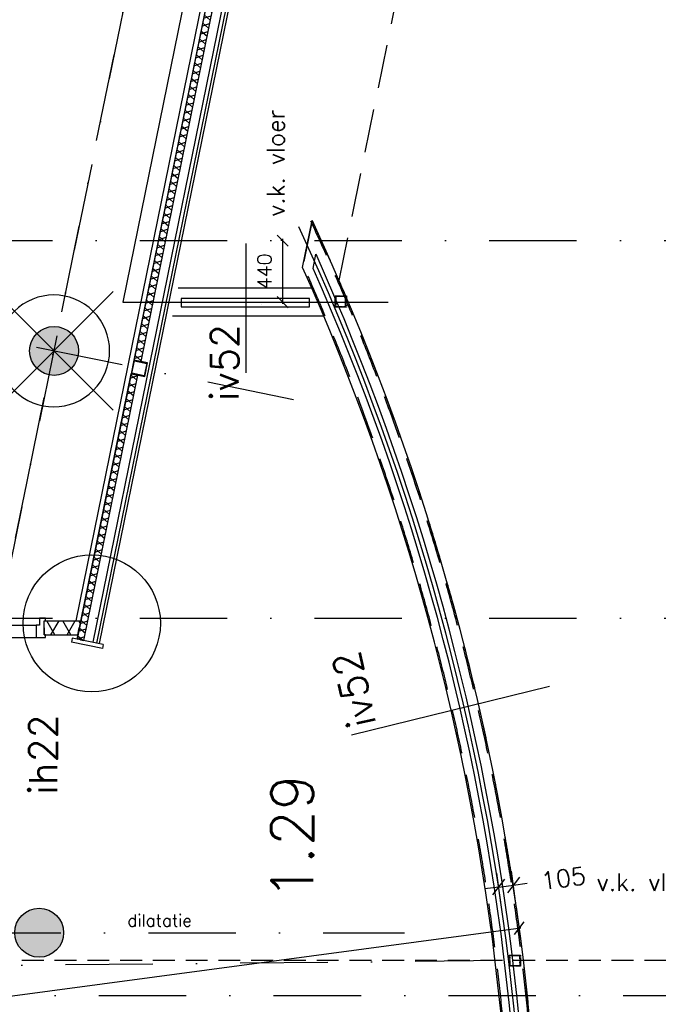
# Model space of a CAD drawing. Extents: x -171140 to 151546, y -8083 to 162438.
# Tile 32 of 96: x 29843 to 34411, y 45185 to 52227. Entities that reach past the tile are written whole.
import ezdxf
from ezdxf.enums import TextEntityAlignment as Align

# ---------------------------------------------------------------- set-up
doc = ezdxf.new("R2010")
doc.units = 0
doc.header["$LTSCALE"] = 50
doc.header["$MEASUREMENT"] = 0
doc.header["$PDMODE"] = 3
doc.header["$PDSIZE"] = 0.001
for name, pattern in [('DASHDOT', [25, 12.5, -6.25, 0, -6.25]), ('DD1', [2.66667, 1.66667, -0.5, 0, -0.5]), ('HIDDEN', [9.375, 6.25, -3.125]), ('HIDDEN2', [0.1875, 0.125, -0.0625]), ('STRAM_0WT$0$DASHDOT', [25, 12.5, -6.25, 0, -6.25]), ('STRAM_0WT$0$DD1', [2.66667, 1.66667, -0.5, 0, -0.5]), ('STRAM_0WT$0$HIDDEN', [9.375, 6.25, -3.125])]:
    doc.linetypes.add(name, pattern=pattern)
doc.layers.get('0').update_dxf_attribs({"linetype": 'CONTINUOUS'})
doc.layers.get('DEFPOINTS').update_dxf_attribs({"linetype": 'CONTINUOUS'})
for name, color, linetype in [('00', 7, 'CONTINUOUS'), ('_BRANDCOMPART', 6, 'DASHDOT'), ('_DETAILNUMMERS', 4, 'CONTINUOUS'), ('_DETAILNUMMERSTEKST', 4, 'CONTINUOUS'), ('A--A21--_F-23-', 9, 'CONTINUOUS'), ('A--A28--_F-2--', 7, 'CONTINUOUS'), ('A--A28--_F12--', 7, 'CONTINUOUS'), ('A--L21--', 3, 'CONTINUOUS'), ('A--L21--_F-2--', 7, 'CONTINUOUS'), ('A--L21A1_BUITENWAND', 1, 'CONTINUOUS'), ('A--L21A2_BUITENWAND', 2, 'CONTINUOUS'), ('A--L22A1_BINNENWAND', 1, 'CONTINUOUS'), ('A--L22A2_BINNENWAND', 2, 'CONTINUOUS'), ('A--L24AC1_TRAPPEN', 1, 'HIDDEN2'), ('A--L28--', 7, 'CONTINUOUS'), ('A--L28--_F-2--', 7, 'CONTINUOUS'), ('A--L28--_F12--', 7, 'CONTINUOUS'), ('A--L32--', 7, 'CONTINUOUS'), ('A--L32--_F-23-', 2, 'CONTINUOUS'), ('A--L32--_F123-', 1, 'CONTINUOUS'), ('A--L35A1_PLAFONDS', 1, 'HIDDEN'), ('A--M$1A-_F123-', 1, 'CONTINUOUS'), ('A--T$1A-_F123-_R', 4, 'CONTINUOUS'), ('A--T01A-25_TEKST', 2, 'CONTINUOUS'), ('HELLINGBANEN_TRAPPEN', 1, 'CONTINUOUS'), ('STRAM_0WT$0$A--L$7A-_STRAM', 1, 'STRAM_0WT$0$DASHDOT'), ('STRAM_0WT$0$A--L90--_F---4', 250, 'CONTINUOUS'), ('STRAM_0WT$0$A--L90--_F-23-', 7, 'CONTINUOUS'), ('STRAM_0WT$0$A--L90--_F123-', 7, 'CONTINUOUS'), ('STRAM_0WT$0$A--T$7A8-_STRA', 8, 'STRAM_0WT$0$DASHDOT'), ('STRAM_0WT$0$STRAMIEN', 1, 'STRAM_0WT$0$DD1'), ('STRAMIEN', 1, 'DD1'), ('X--LR---_CP', 7, 'CONTINUOUS')]:
    doc.layers.add(name, color=color, linetype=linetype)
doc.styles.add('ALFA-0_25', font='ROMANS')
doc.styles.add('HIEMSTRA', font='romans.shx')
doc.dimstyles.new('BEILEN', dxfattribs={"dimscale": 40, "dimtxt": 2.5, "dimasz": 2, "dimexe": 0.3, "dimexo": 0.3, "dimgap": 2, "dimtad": 1, "dimdec": 0, "dimzin": 0, "dimtxsty": 'HIEMSTRA', "dimblk1": 'OBLIQUE', "dimblk2": 'OBLIQUE', "dimsah": 1, "dimcen": -0.09, "dimdle": 0.3, "dimse1": 1, "dimclrd": 2, "dimclre": 2, "dimclrt": 3, "dimazin": 3, "dimtfac": 1, "dimtdec": 4, "dimtofl": 0, "dimtmove": 0, "dimatfit": 3, "dimtvp": 625, "dimtolj": 1, "dimtzin": 0})
doc.dimstyles.get("Standard").update_dxf_attribs({"dimscale": 40, "dimtxt": 2.5, "dimasz": 2, "dimexe": 0.3, "dimexo": 0.3, "dimgap": 2, "dimtad": 0, "dimdec": 0, "dimzin": 0, "dimtxsty": 'HIEMSTRA', "dimblk1": 'OBLIQUE', "dimblk2": 'OBLIQUE', "dimsah": 1, "dimcen": -0.09, "dimdle": 0.3, "dimse1": 1, "dimclrd": 2, "dimclre": 2, "dimclrt": 3, "dimazin": 3, "dimtfac": 1, "dimtdec": 4, "dimtix": 1, "dimtmove": 0, "dimatfit": 3, "dimtvp": 625, "dimtolj": 1, "dimtzin": 0})
doc.dimstyles.new('STANDARD$0', dxfattribs={"dimscale": 50, "dimtxt": 2.5, "dimasz": 2, "dimexe": 2, "dimexo": 0, "dimgap": 2, "dimtad": 1, "dimdec": 0, "dimzin": 0, "dimtxsty": 'ALFA-0_25', "dimblk1": 'OBLIQUE', "dimblk2": 'OBLIQUE', "dimsah": 1, "dimcen": -3, "dimdle": 2, "dimclrd": 1, "dimclre": 1, "dimclrt": 2, "dimazin": 3, "dimtfac": 0.666667, "dimtofl": 0, "dimtmove": 0, "dimatfit": 3, "dimtvp": 0.833333, "dimtolj": 1, "dimtzin": 0})

# ---------------------------------------------------------------- blocks, each defined once
blk = doc.blocks.new('*U1115')
at = {"layer": 'A--A21--_F-23-', "linetype": 'CONTINUOUS'}
h = blk.add_hatch(dxfattribs=at)
h.set_pattern_fill('ALFAISO', color=256, scale=100, style=0)
h.set_pattern_definition([(60, (0, -50), (-86.603, 50), []), (120, (0, -50), (-86.603, -50), [])])
h.paths.add_polyline_path([(0, 0), (0, 50), (261.8, 50), (251.6, 0), (241.5, -50), (0, -50)])
at = {"layer": 'A--L21--_F-2--', "color": 2, "linetype": 'CONTINUOUS'}
for points in [[(0, 0), (0, 50), (261.8, 50), (251.6, 0)], [(0, 0), (0, -50), (241.5, -50), (251.6, 0)]]:
    blk.add_lwpolyline(points, dxfattribs=at)
blk = doc.blocks.new('STRAM_0WT$0$S090024-')
at = {"layer": 'STRAM_0WT$0$A--L90--_F---4', "linetype": 'CONTINUOUS'}
for points in [[(-0.000001, 5.999999), (-0.000001, -6)], [(-6.000001, 0), (5.999999, 0)]]:
    blk.add_lwpolyline(points, dxfattribs=at)
blk.add_lwpolyline([(-4.000001, 0, 1), (3.999998, 0, 1)], format="xyb", close=True, dxfattribs=at)
at = {"layer": 'STRAM_0WT$0$A--L90--_F-23-', "color": 255}
blk.add_circle((0, 0), 0.0123, dxfattribs=at)
at = {"layer": 'STRAM_0WT$0$A--L90--_F123-', "color": 2, "linetype": 'CONTINUOUS'}
for points in [[(-0.000001, 5.999999), (-0.000001, -6)], [(-6.000001, 0), (5.999999, 0)]]:
    blk.add_lwpolyline(points, dxfattribs=at)
blk.add_lwpolyline([(-4.000001, 0, 1), (3.999998, 0, 1)], format="xyb", close=True, dxfattribs=at)
blk = doc.blocks.new('STRAM_0WT')
at = {"layer": 'STRAM_0WT$0$A--L$7A-_STRAM'}
for p, q in [((-35527.847, 66718.097), (-57057.909, -38976.081)), ((-43816.151, 17262.186), (-60097.088, 20578.637)), ((-66105.583, 13450), (-43022.45, 13450))]:
    blk.add_line(p, q, dxfattribs=at)
at = {"layer": 'STRAM_0WT$0$A--T$7A8-_STRA', "color": 8}
for p, q in [((-66167.142, 18400), (-20586.185, 18400)), ((-66167.142, 15700), (-500, 15700)), ((-108962.956, 13000), (-500, 13000))]:
    blk.add_line(p, q, dxfattribs=at)
at = {"layer": 'STRAM_0WT$0$STRAMIEN', "color": 8, "linetype": 'STRAM_0WT$0$HIDDEN', "ltscale": 0.5}
blk.add_lwpolyline([(-19628.191, 24100), (-39039.938, 24100), (-39039.938, 13250), (-50246.691, 13250), (-59989.832, 15234.692)], dxfattribs=at)
at = {"layer": 'STRAM_0WT$0$STRAMIEN', "linetype": 'STRAM_0WT$0$DASHDOT', "xscale": 100, "yscale": 100, "rotation": 315}
blk.add_blockref('STRAM_0WT$0$S090024-', (-45530.936, 17611.49), dxfattribs=at)
blk = doc.blocks.new('Q020478-')
at = {"layer": 'A--A28--_F12--', "color": 8}
for points in [[(0, 175), (-161.7, -67), (-175, 0)], [(0, 175), (-175, 0), (-161.7, 67)], [(0, 175), (-123.7, -123.7), (-161.7, -67)], [(0, 175), (-161.7, 67), (-123.7, 123.7)], [(0, 175), (-67, -161.7), (-123.7, -123.7)], [(0, 175), (-123.7, 123.7), (-67, 161.7)], [(0, 175), (0, -175), (-67, -161.7)], [(0, 175), (67, 161.7), (123.7, 123.7)], [(0, 175), (123.7, 123.7), (161.7, 67)], [(0, 175), (161.7, 67), (175, 0)], [(0, 175), (175, 0), (161.7, -67)], [(0, 175), (161.7, -67), (123.7, -123.7)], [(0, 175), (123.7, -123.7), (67, -161.7)], [(0, 175), (67, -161.7), (0, -175)]]:
    blk.add_solid(points, dxfattribs=at)
at = {"layer": 'A--L28--_F12--', "color": 3, "linetype": 'CONTINUOUS'}
blk.add_lwpolyline([(0, 175, -1), (0, -175, -1), (0, 175)], format="xyb", close=True, dxfattribs=at)
at = {"layer": 'X--LR---_CP'}
for p in [(0, 175), (175, 0), (175, 0)]:
    blk.add_point(p, dxfattribs=at)
blk = doc.blocks.new('_OBLIQUE')
at = {"color": 0, "linetype": 'BYBLOCK'}
blk.add_line((-0.5, -0.5), (0.5, 0.5), dxfattribs=at)
blk = doc.blocks.new('*D232')
at = {"layer": 'A--M$1A-_F123-', "color": 2, "linetype": 'CONTINUOUS'}
blk.add_line((33428.3, 45730.5), (16072.7, 43400.3), dxfattribs=at)
at = {"layer": 'DEFPOINTS', "color": 0, "linetype": 'CONTINUOUS'}
for p in [(33416.4, 45728.9), (16084.6, 43401.9), (16084.6, 43401.9)]:
    blk.add_point(p, dxfattribs=at)
at = {"layer": 'A--M$1A-_F123-', "color": 2, "linetype": 'CONTINUOUS', "xscale": 80, "yscale": 80, "zscale": 80}
for p, rotation in [((33416.4, 45728.9), 7.646762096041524), ((16084.6, 43401.9), 187.6467620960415)]:
    blk.add_blockref('_OBLIQUE', p, dxfattribs=dict(at, rotation=rotation))
at = {"layer": 'A--M$1A-_F123-', "color": 3, "linetype": 'CONTINUOUS', "insert": (24733.2, 44694.2), "char_height": 100, "attachment_point": 5, "rotation": 7.64676, "style": 'HIEMSTRA'}
blk.add_mtext('\\A1;17487', dxfattribs=at)
blk = doc.blocks.new('*D341')
at = {"layer": 'A--M$1A-_F123-', "color": 2, "linetype": 'CONTINUOUS'}
for p, q in [((23981.9, 29671.5), (23903.5, 29687.4)), ((23978.7, 29655.8), (23984.3, 29683.2)), ((24079.9, 29651.5), (23981.9, 29671.5)), ((24079.9, 29651.5), (24158.2, 29635.5))]:
    blk.add_line(p, q, dxfattribs=at)
at = {"layer": 'DEFPOINTS', "color": 0, "linetype": 'CONTINUOUS'}
for p in [(23981.9, 29671.5), (23976.3, 29644), (24074.3, 29624)]:
    blk.add_point(p, dxfattribs=at)
at = {"layer": 'A--M$1A-_F123-', "color": 2, "linetype": 'CONTINUOUS', "xscale": 80, "yscale": 80, "zscale": 80}
for p, rotation in [((23981.9, 29671.5), 348.4862903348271), ((24079.9, 29651.5), 168.4862903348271)]:
    blk.add_blockref('_OBLIQUE', p, dxfattribs=dict(at, rotation=rotation))
at = {"layer": 'A--M$1A-_F123-', "color": 3, "linetype": 'CONTINUOUS', "insert": (36506, 90903.8), "char_height": 100, "attachment_point": 5, "rotation": 348.48629, "style": 'HIEMSTRA'}
blk.add_mtext('\\A1;100', dxfattribs=at)
blk = doc.blocks.new('*D361')
at = {"color": 1, "linetype": 'BYBLOCK'}
for p, q in [((33389.3, 45923.6), (33360.6, 46136.7)), ((33285.2, 45909.6), (33256.6, 46122.7)), ((33269.9, 46023.6), (33170.8, 46010.3)), ((33269.9, 46023.6), (33374, 46037.6)), ((33374, 46037.6), (33473.1, 46050.9))]:
    blk.add_line(p, q, dxfattribs=at)
at = {"layer": 'DEFPOINTS', "color": 0, "linetype": 'BYBLOCK'}
for p in [(33374, 46037.6), (33389.3, 45923.6), (33285.2, 45909.6)]:
    blk.add_point(p, dxfattribs=at)
at = {"color": 1, "linetype": 'BYBLOCK', "xscale": 100, "yscale": 100, "zscale": 100}
for p, rotation in [((33269.9, 46023.6), 7.646762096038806), ((33374, 46037.6), 187.6467620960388)]:
    blk.add_blockref('_OBLIQUE', p, dxfattribs=dict(at, rotation=rotation))
at = {"color": 2, "linetype": 'BYBLOCK', "insert": (33732.2, 46085.7), "char_height": 125, "attachment_point": 5, "rotation": 7.64676, "style": 'ALFA-0_25'}
blk.add_mtext('\\A1;105', dxfattribs=at)
blk = doc.blocks.new('*D391')
at = {"layer": 'A--M$1A-_F123-', "color": 1, "linetype": 'CONTINUOUS'}
for p, q in [((31728.4, 50646.9), (31711.8, 50646.9)), ((31723.8, 50194.9), (31723.8, 50658.9))]:
    blk.add_line(p, q, dxfattribs=at)
at = {"layer": 'DEFPOINTS', "color": 0, "linetype": 'CONTINUOUS'}
for p in [(31723.8, 50646.9), (31740.4, 50646.9), (31723.8, 50206.9)]:
    blk.add_point(p, dxfattribs=at)
at = {"layer": 'A--M$1A-_F123-', "color": 1, "linetype": 'CONTINUOUS', "xscale": 80, "yscale": 80, "zscale": 80}
for p, rotation in [((31723.8, 50646.9), 90), ((31723.8, 50206.9), 270)]:
    blk.add_blockref('_OBLIQUE', p, dxfattribs=dict(at, rotation=rotation))
at = {"layer": 'A--M$1A-_F123-', "color": 2, "linetype": 'CONTINUOUS', "insert": (31593.8, 50426.9), "char_height": 100, "attachment_point": 5, "rotation": 90, "style": 'HIEMSTRA'}
blk.add_mtext('\\A1;440', dxfattribs=at)
blk = doc.blocks.new('Q0340081')
at = {"layer": 'A--L32--_F123-', "color": 2, "linetype": 'CONTINUOUS'}
blk.add_lwpolyline([(0, 0), (0, -40), (926.12, -40), (923.12, 0), (0, 0)], close=True, dxfattribs=at)
at = {"layer": 'A--L32--_F123-', "color": 1, "linetype": 'CONTINUOUS'}
blk.add_lwpolyline([(0, -40), (0, -970, 0.4142136), (930, -40)], format="xyb", dxfattribs=at)
blk = doc.blocks.new('TYPE_30')
at = {"layer": 'A--L32--_F-23-'}
for points in [[(58, -119.5), (-9, -119.5), (-9, -100), (0, -100), (0, 0), (-9, 0), (-9, 19.5), (33, 19.5), (33, -30.5), (58, -30.5)], [(511, -119.5), (421, -119.5), (421, -30.5), (446, -30.5), (446, 19.5), (486, 19.5), (486, -30.5), (511, -30.5)], [(1481, -119.5), (1391, -119.5), (1391, -30.5), (1416, -30.5), (1416, 19.5), (1456, 19.5), (1456, -30.5), (1481, -30.5)], [(1844, -119.5), (1911, -119.5), (1911, -100), (1902, -100), (1902, 0), (1911, 0), (1911, 19.5), (1869, 19.5), (1869, -30.5), (1844, -30.5)]]:
    blk.add_lwpolyline(points, close=True, dxfattribs=at)
at = {"layer": 'A--L32--_F123-', "color": 1}
for p, q in [((33, 19.5), (446, 19.5)), ((1456, 19.5), (1869, 19.5)), ((58, -30.5), (421, -30.5)), ((1481, -30.5), (1844, -30.5)), ((58, -119.5), (1844, -119.5))]:
    blk.add_line(p, q, dxfattribs=at)
at = {"layer": 'A--L32--', "linetype": 'CONTINUOUS', "xscale": -1, "rotation": 180}
blk.add_blockref('Q0340081', (488, -25.5), dxfattribs=at)
blk = doc.blocks.new('*U919')
at = {"layer": 'A--A21--_F-23-', "linetype": 'CONTINUOUS'}
h = blk.add_hatch(dxfattribs=at)
h.set_pattern_fill('ALFAISO', color=256, scale=50, angle=78.48629, style=0)
h.set_pattern_definition([(138.4863, (24.497, -4.99), (-33.14, -37.4399), []), (198.4863, (24.497, -4.99), (15.8539, -47.42), [])])
h.paths.add_polyline_path([(0, 0), (-24.5, 5), (362.1, 1902.7), (386.6, 1897.8), (411.1, 1892.8), (24.5, -5)])
at = {"layer": 'A--L21--_F-2--', "color": 2, "linetype": 'CONTINUOUS'}
for points in [[(0, 0), (-24.5, 5), (362.1, 1902.7), (386.6, 1897.8)], [(0, 0), (24.5, -5), (411.1, 1892.8), (386.6, 1897.8)]]:
    blk.add_lwpolyline(points, dxfattribs=at)
blk = doc.blocks.new('*U918')
at = {"layer": 'A--A21--_F-23-', "linetype": 'CONTINUOUS'}
h = blk.add_hatch(dxfattribs=at)
h.set_pattern_fill('ALFAISO', color=256, scale=50, angle=258.48629, style=0)
h.set_pattern_definition([(318.4863, (-24.497, 4.99), (33.14, 37.4399), []), (18.4863, (-24.497, 4.99), (-15.8539, 47.42), [])])
h.paths.add_polyline_path([(0, 0), (24.5, -5), (-494.5, -2552.7), (-519, -2547.7), (-543.5, -2542.7), (-24.5, 5)])
at = {"layer": 'A--L21--_F-2--', "color": 2, "linetype": 'CONTINUOUS'}
for points in [[(0, 0), (-24.5, 5), (-543.5, -2542.7), (-519, -2547.7)], [(0, 0), (24.5, -5), (-494.5, -2552.7), (-519, -2547.7)]]:
    blk.add_lwpolyline(points, dxfattribs=at)
blk = doc.blocks.new('DETAILNR')
at = {"layer": '_DETAILNUMMERS'}
blk.add_circle((32.9, -23.2), 490.7, dxfattribs=at)
at = {"layer": 'X--LR---_CP'}
blk.add_point((0, 0), dxfattribs=at)
at = {"layer": '_DETAILNUMMERSTEKST', "style": 'ALFA-0_25'}
blk.add_attdef('DETAILNR', text='', height=200, rotation=90, dxfattribs=at).set_placement((-618.4, 223.8), align=Align.RIGHT)
blk = doc.blocks.new('Q020578-')
at = {"layer": 'A--A28--_F-2--', "linetype": 'CONTINUOUS'}
for points in [[(45, 45.1), (45, -44.9), (-45, -44.9), (-50, -49.9), (50, -49.9), (50, 50.1)], [(45, 45.1), (50, 50.1), (-50, 50.1), (-50, -49.9), (-45, -44.9), (-45, 45.1)]]:
    blk.add_hatch(color=3, dxfattribs=at).paths.add_polyline_path(points)
at = {"layer": 'A--L28--_F-2--', "color": 3, "linetype": 'CONTINUOUS'}
for points in [[(45, 45.1), (45, -44.9), (-45, -44.9), (-50, -49.9), (50, -49.9), (50, 50.1), (45, 45.1)], [(45, 45.1), (50, 50.1), (-50, 50.1), (-50, -49.9), (-45, -44.9), (-45, 45.1), (45, 45.1)]]:
    blk.add_lwpolyline(points, dxfattribs=at)
at = {"layer": 'X--LR---_CP', "color": 4, "linetype": 'CONTINUOUS'}
for p in [(-50, 0.1), (0, 0), (50, 0.1)]:
    blk.add_point(p, dxfattribs=at)

msp = doc.modelspace()

# ---------------------------------------------------------------- linework, layer by layer
at = {"color": 4}
msp.add_line((33633.2, 47458.9), (32215.6, 47109.2), dxfattribs=at)
at = {"layer": '_BRANDCOMPART'}
msp.add_lwpolyline([(30494.6, 38221.7), (28457.9, 38236.7), (28457.9, 38236.7), (28457.9, 45608.5), (27870.4, 45675.5), (28200, 47293.7), (29563.6, 47293.7), (29893.6, 48913.5), (36087.2, 79318.8), (38726.9, 79318.8), (38727, 82343.2), (39358.5, 82343.2), (39358.5, 83251.9), (41161.4, 83251.9), (41154.9, 76346.4), (42676.3, 76346.4), (46227.6, 68844.3), (45422, 68503.3), (45422, 67290.8), (51065.6, 68757.4)], dxfattribs=at)
at = {"layer": '_DETAILNUMMERS'}
msp.add_line((31460.9, 50627.8), (31460.9, 49702.4), dxfattribs=at)
at = {"layer": 'A--L21A1_BUITENWAND'}
for points in [[(35877, 76208.1), (35877, 76208.1), (30580.6, 50206.9), (32479.6, 50206.9)], [(31944.5, 56276.6), (30243.7, 47926.9)], [(32091.5, 56246.7), (30365.6, 47774)]]:
    msp.add_lwpolyline(points, dxfattribs=at)
at = {"layer": 'A--L21A2_BUITENWAND'}
for points in [[(31976.8, 56259.8), (30253, 47796.9)], [(32119, 56241.1), (30393.1, 47768.4)], [(32136.6, 56237.5), (30410.7, 47764.8)], [(30218.7, 47803.9), (30212.7, 47774.5)], [(30434.1, 47729.4), (30212.7, 47774.5)], [(30440.1, 47758.8), (30218.7, 47803.9)], [(30440.1, 47758.8), (30434.1, 47729.4)]]:
    msp.add_lwpolyline(points, dxfattribs=at)
at = {"layer": 'A--L22A1_BINNENWAND', "linetype": 'CONTINUOUS'}
for p, q in [((31866.4, 50455.4), (31934.6, 50790)), ((31934.6, 50790), (31874.9, 50497.1))]:
    msp.add_line(p, q, dxfattribs=at)
for points in [[(31932, 50307.6), (30975.8, 50307.6)], [(32017.4, 50106.6), (30934.9, 50106.6)]]:
    msp.add_lwpolyline(points, dxfattribs=at)
at = {"layer": 'A--L22A1_BINNENWAND', "linetype": 'HIDDEN'}
for radius, start, end in [(17477.4, 348.76701, 24.99156), (17296.4, 348.64791, 24.08159)]:
    msp.add_arc((16084.6, 43401.9), radius, start, end, dxfattribs=at)
at = {"layer": 'A--L22A1_BINNENWAND', "linetype": 'CONTINUOUS'}
for radius, start, end in [(17487.4, 348.80692, 24.99156), (17382.4, 348.80692, 24.99156), (17286.4, 348.67506, 24.08159)]:
    msp.add_arc((16084.6, 43401.9), radius, start, end, dxfattribs=at)
at = {"layer": 'A--L22A2_BINNENWAND', "linetype": 'CONTINUOUS'}
msp.add_line((31941.6, 50448.8), (31962.2, 50549.7), dxfattribs=at)
msp.add_lwpolyline([(30996.7, 50172.6), (31915.1, 50172.6), (31915.1, 50232.6), (30996.7, 50232.6), (30996.7, 50172.6)], close=True, dxfattribs=at)
for radius, start, end in [(17412.4, 349.04519, 24.23652), (17352.4, 349.00684, 23.9604)]:
    msp.add_arc((16084.6, 43401.9), radius, start, end, dxfattribs=at)
at = {"layer": 'A--L28--_F-2--', "color": 1, "linetype": 'HIDDEN2'}
for points in [[(32099.4, 50251.9), (32104.4, 50246.9), (32104.4, 50176.9), (32174.4, 50176.9), (32174.4, 50246.9), (32104.4, 50246.9), (32099.4, 50251.9), (32179.4, 50251.9), (32179.4, 50171.9), (32099.4, 50171.9)], [(33344.9, 45536.9), (33349.9, 45531.9), (33349.9, 45461.9), (33419.9, 45461.9), (33419.9, 45531.9), (33349.9, 45531.9), (33344.9, 45536.9), (33424.9, 45536.9), (33424.9, 45456.9), (33344.9, 45456.9)]]:
    msp.add_lwpolyline(points, close=True, dxfattribs=at)
at = {"layer": 'A--L35A1_PLAFONDS'}
msp.add_lwpolyline([(38595.5, 60294.9, 0.337595), (36652, 57571.9), (36652, 40007.3), (33239.3, 40007.3, 0.15921), (31934.6, 50790), (32127.5, 50361.2), (35041.9, 64668.2), (38595.7, 65431.1)], format="xyb", dxfattribs=at)
at = {"layer": 'STRAMIEN', "color": 4, "linetype": 'DASHDOT'}
msp.add_lwpolyline([(33295.9, 45496.9), (25681, 45423.4), (19981.3, 46594.6)], dxfattribs=at)
at = {"layer": 'X--LR---_CP'}
msp.add_point((31569.4, 50190.4), dxfattribs=at)

# ---------------------------------------------------------------- block references
at = {"layer": '00'}
ref = msp.add_blockref('DETAILNR', (30335.1, 47876.9), dxfattribs=dict(at, rotation=90))
ref.add_attrib('DETAILNR', 'ih22', dxfattribs={"layer": '_DETAILNUMMERSTEKST', "height": 200, "rotation": 90, "style": 'ALFA-0_25'}).set_placement((30111.3, 47258.5), align=Align.RIGHT)
at = {"layer": 'A--L21--', "color": 1}
for name, p in [('*U918', (31203, 52335.4)), ('*U919', (30277.5, 47791.9))]:
    msp.add_blockref(name, p, dxfattribs=at)
at = {"layer": 'A--L21--'}
msp.add_blockref('*U1115', (30017.6, 47876.9), dxfattribs=at)
at = {"layer": 'A--L24AC1_TRAPPEN'}
msp.add_blockref('STRAM_0WT', (75617, 32246.9), dxfattribs=at)
at = {"layer": 'A--L28--', "linetype": 'CONTINUOUS'}
for p in [(30088.5, 49858.3), (29982, 45696.9)]:
    msp.add_blockref('Q020478-', p, dxfattribs=at)
at = {"layer": 'A--L28--', "rotation": 348.4862903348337}
msp.add_blockref('Q020578-', (30698.5, 49733.7), dxfattribs=at)
at = {"layer": 'A--L32--_F123-', "color": 1}
msp.add_blockref('TYPE_30', (28115.6, 47926.9), dxfattribs=at)

# ---------------------------------------------------------------- texts
at = {"layer": '00', "color": 4, "style": 'ALFA-0_25'}
msp.add_text('iv52', height=200, rotation=102.80263, dxfattribs=at).set_placement((32392.1, 47192))
at = {"layer": '_DETAILNUMMERSTEKST', "insert": (31208.9, 49501.5), "char_height": 200, "attachment_point": 1, "rotation": 90, "style": 'ALFA-0_25'}
msp.add_mtext('iv52', dxfattribs=at)
at = {"layer": 'A--T$1A-_F123-_R', "style": 'ALFA-0_25'}
msp.add_text('1.29', height=300, rotation=90, dxfattribs=at).set_placement((31942.6, 45930.1))
at = {"layer": 'A--T01A-25_TEKST', "style": 'HIEMSTRA'}
msp.add_text('v.k. vloer', height=125, rotation=90, dxfattribs=at).set_placement((31736.1, 50817.7))
msp.add_text('v.k. vloer', height=125, dxfattribs=at).set_placement((33970.3, 45995.7))
at = {"layer": 'HELLINGBANEN_TRAPPEN', "style": 'ALFA-0_25'}
msp.add_text('dilatatie', height=87.5, rotation=0.02776, dxfattribs=at).set_placement((30612.6, 45740.5))

# ---------------------------------------------------------------- dimensions: what is measured, and where the dimension line sits
at = {"layer": 'A--M$1A-_F123-', "linetype": 'CONTINUOUS'}
dim = msp.add_aligned_dim(p1=(24074.3, 29624), p2=(23976.3, 29644), distance=-28, dimstyle='STANDARD', dxfattribs=at)
dim.commit()
dim.dimension.update_dxf_attribs({"geometry": '*D341', "text_midpoint": (36506, 90903.8)})
dim = msp.add_linear_dim(base=(31723.8, 50646.9), p1=(31723.8, 50206.9), p2=(31740.4, 50646.9), angle=90, dimstyle='STANDARD', override={"dimtad": 1, "dimclrd": 1, "dimclre": 1, "dimclrt": 2}, dxfattribs=at)
dim.commit()
dim.dimension.update_dxf_attribs({"geometry": '*D391', "text_midpoint": (31593.8, 50426.9)})
dim = msp.add_linear_dim(base=(33374, 46037.6), p1=(33285.2, 45909.6), p2=(33389.3, 45923.6), angle=7.64676, dimstyle='STANDARD$0', dxfattribs=at)
dim.commit()
dim.dimension.update_dxf_attribs({"geometry": '*D361', "text_midpoint": (33732.2, 46085.7), "dimtype": 161})
dim = msp.add_aligned_dim(p1=(33416.4, 45728.9), p2=(16084.6, 43401.9), distance=0, dimstyle='BEILEN', override={"dimcen": -0.09}, dxfattribs=at)
dim.commit()
dim.dimension.update_dxf_attribs({"geometry": '*D232', "text_midpoint": (24733.2, 44694.2)})

doc.saveas('drawing.dxf')
